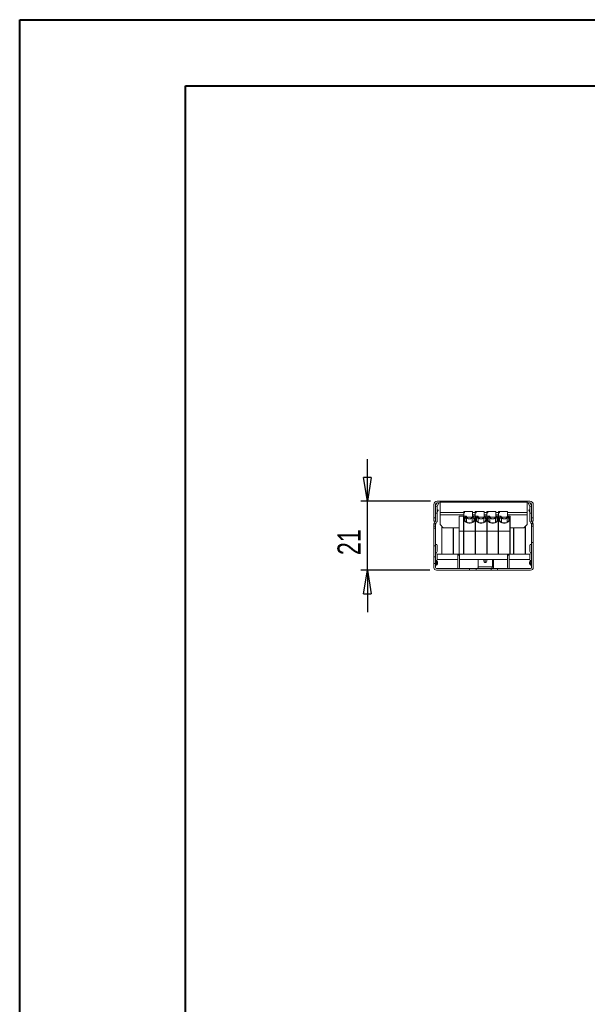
# Model space of a CAD drawing. Header units: millimetres. Extents: x 0 to 840, y -35 to 594.
# Tile 2 of 14: x 0 to 171, y 297 to 594. Entities that reach past the tile are written whole.
import ezdxf

# ---------------------------------------------------------------- set-up
doc = ezdxf.new("R2010")
doc.units = ezdxf.units.MM
doc.header["$LTSCALE"] = 2
doc.layers.add('SYM', color=179, linetype='Continuous')
doc.styles.add('SLDTEXTSTYLE0', font='TXT', dxfattribs={"width": 0.75})
doc.dimstyles.new('SLDDIMSTYLE4', dxfattribs={"dimtxt": 7, "dimasz": 7.112, "dimexe": 0, "dimexo": 0.0625, "dimgap": 1.75, "dimtad": 1, "dimdec": 0, "dimrnd": 1e-09, "dimzin": 12, "dimdsep": 46, "dimtxsty": 'SLDTEXTSTYLE0', "dimblk1": 'CLOSED', "dimblk2": 'CLOSED', "dimsah": 1, "dimcen": 0.09, "dimadec": 0, "dimazin": 3, "dimtfac": 1, "dimtdec": 0, "dimtmove": 0, "dimatfit": 0, "dimldrblk": 'CLOSED', "dimfxl": 0, "dimfrac": 2, "dimtolj": 1, "dimtzin": 12, "dimarcsym": 0})

# ---------------------------------------------------------------- blocks, each defined once
blk = doc.blocks.new('_CLOSED')
at = {"color": 0, "linetype": 'ByBlock', "lineweight": -2}
for p, q in [((-1, 0.166667), (0, 0)), ((-1, 0.166667), (-1, -0.166667)), ((0, 0), (-1, -0.166667)), ((0, 0), (-1, 0))]:
    blk.add_line(p, q, dxfattribs=at)
blk = doc.blocks.new('_D_2')
at = {"layer": 'SYM'}
for p, q in [((105.02, 449.19), (105.02, 461.89)), ((124.06, 449.19), (103.02, 449.19)), ((105.02, 428.39), (105.02, 449.19)), ((123.86, 428.39), (103.02, 428.39)), ((105.02, 428.39), (105.02, 415.69))]:
    blk.add_line(p, q, dxfattribs=at)
at = {"layer": 'SYM', "xscale": 7.112, "yscale": 7.112}
for p, rotation in [((105.02, 449.19, 288.73), 270.0000000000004), ((105.02, 428.39, 288.73), 90.0000000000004)]:
    blk.add_blockref('_CLOSED', p, dxfattribs=dict(at, rotation=rotation))
at = {"layer": 'SYM', "insert": (96, 432.93), "char_height": 7, "attachment_point": 1, "rotation": 90, "style": 'SLDTEXTSTYLE0'}
blk.add_mtext('21', dxfattribs=at)

msp = doc.modelspace()

# ---------------------------------------------------------------- linework, layer by layer
at = {"color": 7, "linetype": 'Continuous', "lineweight": 40}
for p, q in [((0.158, 0.43), (0.158, 594.43)), ((0.158, 594.43), (840.158, 594.43)), ((50.158, 20.43), (50.158, 574.43)), ((50.158, 574.43), (822.289, 574.43))]:
    msp.add_line(p, q, dxfattribs=at)
at = {"color": 7, "linetype": 'Continuous', "lineweight": 15}
for p, q in [((126.006, 448.692), (125.561, 447.692)), ((126.463, 448.488), (126.006, 448.692)), ((126.925, 449.192), (126.061, 449.192)), ((126.925, 448.692), (126.061, 448.692)), ((126.463, 448.488), (126.061, 447.586)), ((153.196, 449.192), (126.925, 449.192)), ((126.925, 448.899), (126.925, 449.192)), ((153.196, 448.899), (126.925, 448.899)), ((126.925, 445.742), (126.925, 448.899)), ((153.196, 449.192), (153.196, 448.899)), ((154.061, 449.192), (153.196, 449.192)), ((153.196, 448.899), (153.196, 445.742)), ((154.061, 448.692), (153.196, 448.692)), ((154.116, 448.692), (153.659, 448.488)), ((154.061, 447.586), (153.659, 448.488)), ((154.561, 447.692), (154.116, 448.692)), ((125.061, 448.192), (125.061, 444.192)), ((125.561, 448.192), (125.561, 447.692)), ((126.061, 447.586), (125.561, 447.692)), ((125.561, 447.692), (125.561, 445.586)), ((125.561, 445.586), (125.561, 443.192)), ((125.561, 445.586), (126.061, 445.586)), ((126.061, 447.586), (126.061, 445.586)), ((126.43, 446.5), (126.061, 446.696)), ((126.301, 446.259), (126.061, 445.807)), ((126.061, 445.586), (126.061, 443.192)), ((126.925, 445.035), (126.925, 445.742)), ((134.061, 445.795), (134.061, 446.091)), ((134.061, 446.091), (134.353, 446.091)), ((134.061, 445.795), (134.061, 445.591)), ((134.061, 444.641), (134.061, 445.593)), ((136.761, 446.091), (134.353, 446.091)), ((134.353, 446.091), (134.353, 445.795)), ((136.761, 444.664), (136.761, 446.091)), ((137.561, 445.795), (137.561, 446.091)), ((137.561, 446.091), (137.853, 446.091)), ((137.561, 445.795), (137.561, 445.591)), ((137.561, 444.641), (137.561, 445.593)), ((137.853, 446.091), (137.853, 445.795)), ((140.261, 446.091), (137.853, 446.091)), ((140.261, 444.664), (140.261, 446.091)), ((141.061, 445.795), (141.061, 446.091)), ((141.061, 446.091), (141.353, 446.091)), ((141.061, 445.795), (141.061, 445.591)), ((141.061, 444.641), (141.061, 445.593)), ((141.353, 446.091), (141.353, 445.795)), ((143.761, 446.091), (141.353, 446.091)), ((143.761, 444.664), (143.761, 446.091)), ((144.561, 445.795), (144.561, 446.091)), ((144.561, 446.091), (144.853, 446.091)), ((144.561, 445.795), (144.561, 445.591)), ((144.561, 444.641), (144.561, 445.593)), ((144.853, 446.091), (144.853, 445.795)), ((147.261, 446.091), (144.853, 446.091)), ((147.261, 444.664), (147.261, 446.091)), ((153.196, 445.742), (153.196, 445.035)), ((154.061, 446.696), (153.692, 446.5)), ((154.061, 445.807), (153.821, 446.259)), ((154.561, 447.692), (154.061, 447.586)), ((154.061, 445.586), (154.061, 447.586)), ((154.061, 443.192), (154.061, 445.586)), ((154.561, 445.586), (154.061, 445.586)), ((154.561, 447.692), (154.561, 448.192)), ((154.561, 445.586), (154.561, 447.692)), ((154.561, 443.192), (154.561, 445.586)), ((155.061, 444.192), (155.061, 448.192)), ((125.061, 444.192), (125.561, 444.192)), ((125.061, 444.192), (125.061, 443.192)), ((125.061, 443.192), (125.561, 443.192)), ((125.561, 443.192), (125.25, 442.653)), ((125.25, 442.653), (125.683, 442.403)), ((125.994, 442.942), (125.683, 442.403)), ((126.925, 442.192), (126.925, 445.035)), ((132.661, 444.641), (132.711, 444.691)), ((132.661, 444.641), (132.661, 440.17)), ((132.711, 444.691), (132.711, 440.191)), ((132.711, 444.691), (134.011, 444.691)), ((134.011, 444.691), (134.011, 440.191)), ((134.011, 444.691), (134.061, 444.641)), ((134.061, 444.641), (134.111, 444.691)), ((134.061, 440.17), (134.061, 444.641)), ((134.111, 440.191), (134.111, 444.691)), ((134.111, 444.691), (134.761, 444.691)), ((134.411, 443.531), (134.411, 443.559)), ((134.761, 444.554), (134.761, 444.691)), ((134.961, 444.346), (134.961, 444.491)), ((134.961, 444.346), (134.961, 442.828)), ((136.634, 444.356), (135.061, 444.356)), ((136.661, 444.491), (136.661, 444.346)), ((136.661, 442.836), (136.661, 444.346)), ((136.861, 444.691), (136.861, 444.554)), ((136.861, 444.691), (137.511, 444.691)), ((137.511, 440.191), (137.511, 444.691)), ((137.511, 444.691), (137.561, 444.641)), ((137.561, 444.641), (137.611, 444.691)), ((137.561, 440.17), (137.561, 444.641)), ((137.611, 440.191), (137.611, 444.691)), ((137.611, 444.691), (138.261, 444.691)), ((137.911, 443.531), (137.911, 443.559)), ((138.261, 444.554), (138.261, 444.691)), ((138.461, 444.346), (138.461, 444.491)), ((138.461, 444.346), (138.461, 442.828)), ((140.134, 444.356), (138.561, 444.356)), ((140.161, 444.491), (140.161, 444.346)), ((140.161, 442.836), (140.161, 444.346)), ((140.361, 444.691), (140.361, 444.554)), ((140.361, 444.691), (141.011, 444.691)), ((141.011, 440.191), (141.011, 444.691)), ((141.011, 444.691), (141.061, 444.641)), ((141.061, 444.641), (141.111, 444.691)), ((141.061, 440.17), (141.061, 444.641)), ((141.111, 440.191), (141.111, 444.691)), ((141.111, 444.691), (141.761, 444.691)), ((141.411, 443.531), (141.411, 443.559)), ((141.761, 444.554), (141.761, 444.691)), ((141.961, 444.346), (141.961, 444.491)), ((141.961, 444.346), (141.961, 442.828)), ((143.634, 444.356), (142.061, 444.356)), ((143.661, 444.491), (143.661, 444.346)), ((143.661, 442.836), (143.661, 444.346)), ((143.861, 444.691), (143.861, 444.554)), ((143.861, 444.691), (144.511, 444.691)), ((144.511, 440.191), (144.511, 444.691)), ((144.511, 444.691), (144.561, 444.641)), ((144.561, 444.641), (144.611, 444.691)), ((144.561, 440.17), (144.561, 444.641)), ((144.611, 440.191), (144.611, 444.691)), ((144.611, 444.691), (145.261, 444.691)), ((144.911, 443.531), (144.911, 443.559)), ((145.261, 444.554), (145.261, 444.691)), ((145.461, 444.346), (145.461, 444.491)), ((145.461, 444.346), (145.461, 442.828)), ((147.134, 444.356), (145.561, 444.356)), ((147.161, 444.491), (147.161, 444.346)), ((147.161, 442.836), (147.161, 444.346)), ((147.361, 444.691), (147.361, 444.554)), ((147.361, 444.691), (148.011, 444.691)), ((148.011, 440.191), (148.011, 444.691)), ((148.011, 444.691), (148.061, 444.641)), ((148.061, 440.17), (148.061, 444.641)), ((153.196, 445.035), (153.196, 442.192)), ((154.128, 442.942), (154.439, 442.403)), ((154.872, 442.653), (154.439, 442.403)), ((155.061, 444.192), (154.561, 444.192)), ((155.061, 443.192), (154.561, 443.192)), ((154.872, 442.653), (154.561, 443.192)), ((155.061, 443.192), (155.061, 444.192)), ((125.061, 442.326), (125.561, 442.192)), ((125.561, 441.704), (125.061, 441.704)), ((125.061, 441.704), (125.061, 441.046)), ((125.061, 441.046), (125.561, 441.046)), ((125.061, 441.046), (125.061, 435.682)), ((125.561, 441.704), (125.561, 441.046)), ((125.561, 441.046), (125.561, 435.682)), ((127.925, 441.192), (126.925, 442.192)), ((127.461, 441.656), (127.461, 433.241)), ((132.661, 441.192), (127.925, 441.192)), ((130.961, 441.192), (130.961, 433.241)), ((132.661, 440.17), (132.711, 440.191)), ((132.661, 440.17), (132.661, 433.241)), ((132.711, 440.191), (132.711, 433.241)), ((132.711, 440.191), (134.011, 440.191)), ((134.011, 440.191), (134.011, 433.241)), ((134.011, 440.191), (134.061, 440.17)), ((134.061, 440.17), (134.111, 440.191)), ((134.061, 433.241), (134.061, 440.17)), ((134.111, 440.191), (137.511, 440.191)), ((134.111, 433.191), (134.111, 440.191)), ((137.511, 433.191), (137.511, 440.191)), ((137.511, 440.191), (137.561, 440.17)), ((137.561, 440.17), (137.611, 440.191)), ((137.561, 433.241), (137.561, 440.17)), ((137.611, 433.191), (137.611, 440.191)), ((137.611, 440.191), (141.011, 440.191)), ((141.011, 433.191), (141.011, 440.191)), ((141.011, 440.191), (141.061, 440.17)), ((141.061, 440.17), (141.111, 440.191)), ((141.061, 433.241), (141.061, 440.17)), ((141.111, 433.191), (141.111, 440.191)), ((141.111, 440.191), (144.511, 440.191)), ((144.511, 433.191), (144.511, 440.191)), ((144.511, 440.191), (144.561, 440.17)), ((144.561, 440.17), (144.611, 440.191)), ((144.561, 433.241), (144.561, 440.17)), ((144.611, 433.191), (144.611, 440.191)), ((144.611, 440.191), (148.011, 440.191)), ((148.011, 433.191), (148.011, 440.191)), ((148.011, 440.191), (148.061, 440.17)), ((152.196, 441.192), (148.061, 441.192)), ((148.061, 433.241), (148.061, 440.17)), ((149.161, 441.192), (149.161, 433.241)), ((153.196, 442.192), (152.196, 441.192)), ((152.661, 441.656), (152.661, 433.241)), ((155.061, 442.326), (154.561, 442.192)), ((155.061, 441.704), (154.561, 441.704)), ((154.561, 436.704), (154.561, 441.704)), ((155.061, 436.704), (155.061, 441.704)), ((154.561, 436.704), (155.061, 436.704)), ((154.561, 429.192), (154.561, 436.704)), ((155.061, 429.192), (155.061, 436.704)), ((125.061, 435.682), (125.561, 435.682)), ((125.061, 435.682), (125.061, 432.392)), ((125.565, 436.092), (125.561, 436.092)), ((125.561, 435.682), (125.561, 432.392)), ((125.565, 436.092), (125.565, 433.113)), ((125.986, 436.092), (125.565, 436.092)), ((125.565, 433.113), (126.008, 433.796)), ((126.072, 434.279), (126.072, 435.592)), ((154.049, 435.592), (154.049, 434.279)), ((154.114, 433.796), (154.556, 433.113)), ((154.556, 436.092), (154.136, 436.092)), ((154.556, 433.113), (154.556, 436.092)), ((154.556, 436.092), (154.561, 436.092)), ((125.061, 432.392), (125.561, 432.392)), ((125.061, 432.392), (125.061, 430.392)), ((125.553, 430.901), (125.575, 430.897)), ((125.561, 432.392), (125.561, 430.392)), ((125.561, 430.887), (125.574, 430.887)), ((125.574, 430.887), (125.574, 430.242)), ((125.574, 430.887), (125.826, 430.843)), ((125.647, 431.392), (125.642, 431.386)), ((125.647, 431.392), (125.849, 431.324)), ((125.647, 431.392), (125.849, 431.324)), ((125.647, 431.392), (125.849, 431.324)), ((125.826, 430.843), (125.826, 430.333)), ((126.061, 433.191), (126.061, 431.591)), ((126.061, 433.191), (132.311, 433.191)), ((126.061, 431.591), (132.311, 431.591)), ((126.161, 430.798), (126.14, 430.801)), ((126.161, 430.798), (126.161, 430.426)), ((127.511, 433.191), (127.461, 433.241)), ((130.961, 433.241), (130.911, 433.191)), ((131.011, 433.191), (130.961, 433.241)), ((132.311, 433.191), (132.811, 433.191)), ((132.311, 433.191), (132.311, 432.891)), ((132.311, 432.891), (132.311, 429.192)), ((132.311, 432.891), (132.811, 432.891)), ((132.661, 433.241), (132.665, 433.241)), ((132.711, 433.241), (132.711, 433.191)), ((132.711, 433.241), (134.011, 433.241)), ((132.811, 433.191), (147.311, 433.191)), ((132.811, 433.191), (132.811, 432.891)), ((132.811, 432.891), (132.811, 429.192)), ((132.811, 431.591), (147.311, 431.591)), ((134.011, 433.241), (134.011, 433.191)), ((134.011, 433.241), (134.061, 433.241)), ((134.061, 433.241), (134.111, 433.191)), ((137.511, 433.191), (137.561, 433.241)), ((137.561, 433.241), (137.611, 433.191)), ((138.482, 431.591), (138.482, 429.392)), ((141.011, 433.191), (141.061, 433.241)), ((141.061, 433.241), (141.111, 433.191)), ((142.725, 429.392), (142.725, 431.591)), ((143.079, 429.392), (143.079, 431.591)), ((144.511, 433.191), (144.561, 433.241)), ((144.561, 433.241), (144.611, 433.191)), ((147.811, 433.191), (147.311, 433.191)), ((147.311, 432.891), (147.311, 433.191)), ((147.311, 429.192), (147.311, 432.891)), ((147.811, 432.891), (147.311, 432.891)), ((147.811, 433.191), (154.061, 433.191)), ((147.811, 432.891), (147.811, 433.191)), ((147.811, 429.192), (147.811, 432.891)), ((147.811, 431.591), (154.061, 431.591)), ((148.011, 433.191), (148.061, 433.241)), ((149.161, 433.241), (149.111, 433.191)), ((149.211, 433.191), (149.161, 433.241)), ((152.661, 433.241), (152.611, 433.191)), ((153.982, 430.801), (153.961, 430.798)), ((153.961, 430.426), (153.961, 430.798)), ((154.061, 433.191), (154.061, 431.591)), ((154.475, 431.392), (154.273, 431.324)), ((154.296, 430.843), (154.547, 430.887)), ((154.296, 430.333), (154.296, 430.843)), ((154.511, 431.345), (154.507, 431.351)), ((154.569, 430.901), (154.547, 430.897)), ((154.547, 430.887), (154.561, 430.887)), ((154.547, 430.242), (154.547, 430.887)), ((154.561, 433.092), (154.556, 433.113)), ((154.561, 433.092), (154.556, 433.113)), ((125.061, 430.392), (125.061, 429.192)), ((125.061, 430.392), (125.561, 430.392)), ((125.561, 430.392), (125.561, 429.192)), ((125.561, 430.242), (125.574, 430.242)), ((125.565, 429.764), (125.567, 429.757)), ((125.574, 430.242), (125.826, 430.333)), ((125.61, 429.821), (125.627, 429.811)), ((125.861, 428.892), (135.811, 428.892)), ((125.861, 428.392), (135.811, 428.392)), ((135.811, 428.892), (135.811, 428.392)), ((135.811, 428.892), (137.811, 428.892)), ((135.811, 428.392), (137.811, 428.392)), ((137.811, 428.392), (137.811, 428.892)), ((137.811, 428.892), (142.311, 428.892)), ((137.811, 428.392), (142.311, 428.392)), ((138.482, 429.392), (142.725, 429.392)), ((142.311, 428.392), (142.311, 428.892)), ((142.311, 428.892), (144.311, 428.892)), ((142.311, 428.392), (144.311, 428.392)), ((144.311, 428.392), (144.311, 428.892)), ((144.311, 428.892), (154.261, 428.892)), ((144.311, 428.392), (154.261, 428.392)), ((154.547, 430.242), (154.296, 430.333)), ((154.511, 429.821), (154.495, 429.811)), ((154.528, 429.795), (154.544, 429.773)), ((154.561, 430.242), (154.547, 430.242)), ((154.561, 429.712), (154.549, 429.771)), ((154.558, 429.756), (154.559, 429.755))]:
    msp.add_line(p, q, dxfattribs=at)
at = {"color": 8, "linetype": 'Continuous', "lineweight": 15}
for p, q in [((126.061, 446.386), (126.301, 446.259)), ((134.061, 445.742), (126.925, 445.742)), ((134.353, 445.795), (134.061, 445.795)), ((137.561, 445.742), (136.761, 445.742)), ((137.853, 445.795), (137.561, 445.795)), ((141.061, 445.742), (140.261, 445.742)), ((141.353, 445.795), (141.061, 445.795)), ((144.561, 445.742), (143.761, 445.742)), ((144.853, 445.795), (144.561, 445.795)), ((153.196, 445.742), (147.261, 445.742)), ((153.821, 446.259), (154.061, 446.386)), ((134.061, 445.035), (126.925, 445.035)), ((137.561, 445.035), (136.761, 445.035)), ((141.061, 445.035), (140.261, 445.035)), ((144.561, 445.035), (143.761, 445.035)), ((153.196, 445.035), (147.261, 445.035)), ((127.511, 441.606), (127.511, 433.191)), ((130.911, 441.192), (130.911, 433.191)), ((131.011, 441.192), (131.011, 433.191)), ((149.111, 441.192), (149.111, 433.191)), ((149.211, 441.192), (149.211, 433.191)), ((152.611, 441.606), (152.611, 433.191)), ((132.665, 433.241), (132.711, 433.241)), ((154.5, 429.814), (154.511, 429.82))]:
    msp.add_line(p, q, dxfattribs=at)
at = {"color": 7, "linetype": 'Continuous', "lineweight": 15, "flags": 128}
for points in [[(126.43, 446.5), (126.427, 446.496), (126.42, 446.482), (126.408, 446.46), (126.393, 446.431), (126.373, 446.394), (126.351, 446.353), (126.327, 446.307), (126.301, 446.259)], [(153.821, 446.259), (153.795, 446.307), (153.771, 446.353), (153.748, 446.394), (153.729, 446.431), (153.713, 446.46), (153.702, 446.482), (153.695, 446.496), (153.692, 446.5)], [(141.033, 431.591), (141.068, 431.404), (141.05, 431.134), (140.954, 430.898), (140.799, 430.737), (140.611, 430.68), (140.424, 430.737), (140.269, 430.898), (140.173, 431.134), (140.155, 431.404), (140.19, 431.591)], [(132.311, 429.192), (132.326, 429.036), (132.369, 428.892)], [(147.752, 428.892), (147.795, 429.036), (147.811, 429.192)]]:
    msp.add_lwpolyline(points, dxfattribs=at)
at = {"color": 7, "linetype": 'Continuous', "lineweight": 15}
for centre, radius, start, end in [((126.061, 448.192), 1, 90, 180), ((126.061, 448.192), 0.5, 90, 180), ((154.061, 448.192), 1, 0, 90), ((154.061, 448.192), 0.5, 0, 90), ((125.561, 443.192), 0.5, 330, 0), ((134.761, 444.491), 0.2, 0, 90), ((136.861, 444.491), 0.2, 90, 180), ((138.261, 444.491), 0.2, 0, 90), ((140.361, 444.491), 0.2, 90, 180), ((141.761, 444.491), 0.2, 0, 90), ((143.861, 444.491), 0.2, 90, 180), ((145.261, 444.491), 0.2, 0, 90), ((147.361, 444.491), 0.2, 90, 180), ((154.561, 443.192), 0.5, 180, 210), ((125.287, 435.713), 0.794, 351.2228, 28.48013), ((124.83, 434.199), 1.245, 341.12525, 3.69403), ((154.834, 435.713), 0.794, 151.51888, 188.7815), ((155.291, 434.199), 1.245, 176.30254, 198.87471), ((125.661, 431.491), 0.1, 180, 261.78602), ((132.711, 433.241), 0.05, 180, 254.56814), ((134.011, 433.241), 0.05, 270, 0), ((141.241, 431.324), 0.746, 159.04321, 232.68155), ((154.461, 431.491), 0.1, 278.21398, 0), ((125.861, 429.192), 0.8, 180, 270), ((125.661, 429.718), 0.1, 135.77011, 180), ((125.861, 429.192), 0.3, 180, 270), ((125.661, 429.718), 0.1, 110.00009, 132.81542), ((133.111, 429.192), 0.3, 180, 270), ((138.04, 429.329), 0.446, 281.4237, 8.04584), ((142.283, 429.329), 0.446, 281.42192, 8.0499), ((141.753, 429.384), 1.325, 338.20199, 0.33898), ((147.011, 429.192), 0.3, 270, 0), ((154.261, 429.192), 0.8, 270, 0), ((154.261, 429.192), 0.3, 270, 0)]:
    msp.add_arc(centre, radius, start, end, dxfattribs=at)
at = {"color": 8, "linetype": 'Continuous', "lineweight": 15}
for centre, radius, start, end in [((135.316, 443.512), 0.906, 113.05652, 177.02007), ((136.308, 443.514), 0.904, 2.17283, 67.00154), ((138.816, 443.512), 0.906, 113.05652, 177.02007), ((139.808, 443.514), 0.904, 2.17283, 67.00154), ((142.316, 443.512), 0.906, 113.05652, 177.02007), ((143.308, 443.514), 0.904, 2.17283, 67.00154), ((145.816, 443.512), 0.906, 113.05652, 177.02007), ((146.808, 443.514), 0.904, 2.17283, 67.00154)]:
    msp.add_arc(centre, radius, start, end, dxfattribs=at)
at = {"color": 7, "linetype": 'Continuous', "lineweight": 15}
for centre in [(134.01, 445.795), (137.51, 445.795), (141.01, 445.795), (144.51, 445.795)]:
    msp.add_ellipse(centre, major_axis=(0.343, 0), ratio=0.5967331, start_param=4.859944, end_param=6.2831853, dxfattribs=at)
for points, knots in [([(125.25, 442.653), (125.222, 442.605), (125.181, 442.533), (125.133, 442.451), (125.11, 442.411), (125.097, 442.388), (125.086, 442.369), (125.074, 442.348), (125.065, 442.333), (125.061, 442.326)], [0, 0, 0, 0, 0.42864665, 0.64238577, 0.74920055, 0.80258926, 0.85601245, 0.92799609, 1, 1, 1, 1]), ([(136.861, 444.554), (136.974, 444.471), (137.199, 444.306), (137.384, 443.982), (137.433, 443.638), (137.332, 443.298), (137.093, 442.995), (136.737, 442.757), (136.296, 442.604), (135.811, 442.552), (135.326, 442.604), (134.885, 442.757), (134.528, 442.995), (134.289, 443.298), (134.188, 443.638), (134.237, 443.982), (134.423, 444.306), (134.648, 444.471), (134.761, 444.554)], [0, 0, 0, 0, 0.06247896, 0.12499568, 0.1874973, 0.24999833, 0.31249751, 0.37499805, 0.4374998, 0.49999931, 0.56250073, 0.62500188, 0.68750242, 0.75000279, 0.81250248, 0.8750041, 0.93752208, 1, 1, 1, 1]), ([(134.481, 443.274), (134.48, 443.275), (134.415, 443.363), (134.413, 443.462), (134.411, 443.559)], [0, 0, 0, 0, 0.0117522, 1, 1, 1, 1]), ([(137.211, 443.559), (137.204, 443.49), (137.192, 443.36), (137.092, 443.172), (136.952, 443.014), (136.727, 442.844), (136.392, 442.694), (135.939, 442.615), (135.484, 442.637), (135.116, 442.741), (134.838, 442.884), (134.618, 443.052), (134.529, 443.196), (134.481, 443.274)], [0, 0, 0, 0, 0.0884936, 0.1675352, 0.2371651, 0.2981423, 0.4150376, 0.5288405, 0.639527, 0.7487576, 0.8176006, 0.9019625, 1, 1, 1, 1]), ([(134.761, 444.554), (134.777, 444.548), (134.808, 444.537), (134.855, 444.509), (134.895, 444.475), (134.927, 444.439), (134.946, 444.406), (134.959, 444.375), (134.96, 444.355), (134.961, 444.346)], [0, 0, 0, 0, 0.16452156, 0.30267467, 0.49949194, 0.63243075, 0.75961164, 0.88184334, 1, 1, 1, 1]), ([(134.961, 444.46), (134.971, 444.388), (134.992, 444.243), (135.136, 444.077), (135.302, 443.969), (135.454, 443.904), (135.625, 443.863), (135.811, 443.849), (135.996, 443.863), (136.167, 443.904), (136.32, 443.969), (136.486, 444.077), (136.63, 444.243), (136.651, 444.388), (136.661, 444.46)], [0, 0, 0, 0, 0.12487092, 0.24966778, 0.31509135, 0.37488298, 0.43861194, 0.50000589, 0.56137462, 0.62513051, 0.68490586, 0.75034436, 0.87513312, 1, 1, 1, 1]), ([(136.861, 444.554), (136.844, 444.548), (136.814, 444.537), (136.766, 444.509), (136.726, 444.475), (136.695, 444.439), (136.675, 444.406), (136.663, 444.375), (136.662, 444.355), (136.661, 444.346)], [0, 0, 0, 0, 0.1645707, 0.302743, 0.4994957, 0.6324335, 0.7596134, 0.8818442, 1, 1, 1, 1]), ([(140.361, 444.554), (140.474, 444.471), (140.699, 444.306), (140.884, 443.982), (140.933, 443.638), (140.832, 443.298), (140.593, 442.995), (140.237, 442.757), (139.796, 442.604), (139.311, 442.552), (138.826, 442.604), (138.385, 442.757), (138.028, 442.995), (137.789, 443.298), (137.688, 443.638), (137.737, 443.982), (137.923, 444.306), (138.148, 444.471), (138.261, 444.554)], [0, 0, 0, 0, 0.0624789, 0.1249957, 0.1874973, 0.2499979, 0.312498, 0.3749985, 0.4375002, 0.4999997, 0.5625012, 0.6250006, 0.6875025, 0.7500028, 0.8125025, 0.8750041, 0.9375221, 1, 1, 1, 1]), ([(137.981, 443.274), (137.98, 443.275), (137.915, 443.363), (137.913, 443.462), (137.911, 443.559)], [0, 0, 0, 0, 0.0117522, 1, 1, 1, 1]), ([(140.711, 443.559), (140.704, 443.49), (140.692, 443.36), (140.592, 443.172), (140.452, 443.014), (140.227, 442.844), (139.892, 442.694), (139.439, 442.615), (138.984, 442.637), (138.616, 442.741), (138.338, 442.884), (138.118, 443.052), (138.029, 443.196), (137.981, 443.274)], [0, 0, 0, 0, 0.0884936, 0.1675352, 0.2371651, 0.2981423, 0.4150376, 0.5288405, 0.639527, 0.7487576, 0.8176006, 0.9019625, 1, 1, 1, 1]), ([(138.261, 444.554), (138.277, 444.548), (138.308, 444.537), (138.355, 444.509), (138.395, 444.475), (138.427, 444.439), (138.446, 444.406), (138.459, 444.375), (138.46, 444.355), (138.461, 444.346)], [0, 0, 0, 0, 0.16452156, 0.30267467, 0.49949194, 0.63243075, 0.75961164, 0.88184334, 1, 1, 1, 1]), ([(138.461, 444.46), (138.471, 444.388), (138.492, 444.243), (138.636, 444.077), (138.802, 443.969), (138.954, 443.904), (139.125, 443.863), (139.311, 443.849), (139.496, 443.863), (139.667, 443.904), (139.82, 443.969), (139.986, 444.077), (140.13, 444.243), (140.151, 444.388), (140.161, 444.46)], [0, 0, 0, 0, 0.12487092, 0.24966778, 0.31509135, 0.37488298, 0.43861194, 0.50000589, 0.56137462, 0.62513051, 0.68490586, 0.75034436, 0.87513312, 1, 1, 1, 1]), ([(140.361, 444.554), (140.344, 444.548), (140.314, 444.537), (140.266, 444.509), (140.226, 444.475), (140.195, 444.439), (140.175, 444.406), (140.163, 444.375), (140.162, 444.355), (140.161, 444.346)], [0, 0, 0, 0, 0.1645707, 0.302743, 0.4994957, 0.6324335, 0.7596134, 0.8818442, 1, 1, 1, 1]), ([(143.861, 444.554), (143.974, 444.471), (144.199, 444.306), (144.384, 443.982), (144.433, 443.638), (144.332, 443.298), (144.093, 442.995), (143.737, 442.757), (143.296, 442.604), (142.811, 442.552), (142.326, 442.604), (141.885, 442.757), (141.528, 442.995), (141.289, 443.298), (141.188, 443.638), (141.237, 443.982), (141.423, 444.306), (141.648, 444.471), (141.761, 444.554)], [0, 0, 0, 0, 0.0624789, 0.1249957, 0.1874973, 0.2499979, 0.312498, 0.3749985, 0.4375002, 0.4999997, 0.5625012, 0.6250006, 0.6875025, 0.7500028, 0.8125025, 0.8750041, 0.9375221, 1, 1, 1, 1]), ([(141.481, 443.274), (141.48, 443.275), (141.415, 443.363), (141.413, 443.462), (141.411, 443.559)], [0, 0, 0, 0, 0.0117522, 1, 1, 1, 1]), ([(144.211, 443.559), (144.204, 443.49), (144.192, 443.36), (144.092, 443.172), (143.952, 443.014), (143.727, 442.844), (143.392, 442.694), (142.939, 442.615), (142.484, 442.637), (142.116, 442.741), (141.838, 442.884), (141.618, 443.052), (141.529, 443.196), (141.481, 443.274)], [0, 0, 0, 0, 0.0884936, 0.1675352, 0.2371651, 0.2981423, 0.4150376, 0.5288405, 0.639527, 0.7487576, 0.8176006, 0.9019625, 1, 1, 1, 1]), ([(141.761, 444.554), (141.777, 444.548), (141.808, 444.537), (141.855, 444.509), (141.895, 444.475), (141.927, 444.439), (141.946, 444.406), (141.959, 444.375), (141.96, 444.355), (141.961, 444.346)], [0, 0, 0, 0, 0.16452015, 0.30267207, 0.49948764, 0.63242531, 0.7596051, 0.88184874, 1, 1, 1, 1]), ([(141.961, 444.46), (141.971, 444.388), (141.992, 444.243), (142.136, 444.077), (142.302, 443.969), (142.454, 443.904), (142.625, 443.863), (142.811, 443.849), (142.996, 443.863), (143.167, 443.904), (143.32, 443.969), (143.486, 444.077), (143.63, 444.243), (143.651, 444.388), (143.661, 444.46)], [0, 0, 0, 0, 0.12487092, 0.24966778, 0.31509135, 0.37488298, 0.43861194, 0.50000589, 0.56137462, 0.62513051, 0.68490586, 0.75034436, 0.87513312, 1, 1, 1, 1]), ([(143.861, 444.554), (143.844, 444.548), (143.814, 444.537), (143.766, 444.509), (143.726, 444.475), (143.695, 444.439), (143.675, 444.406), (143.663, 444.375), (143.662, 444.355), (143.661, 444.346)], [0, 0, 0, 0, 0.1645707, 0.302743, 0.4994957, 0.6324335, 0.7596134, 0.8818442, 1, 1, 1, 1]), ([(147.361, 444.554), (147.474, 444.471), (147.699, 444.306), (147.884, 443.982), (147.933, 443.638), (147.832, 443.298), (147.593, 442.995), (147.237, 442.757), (146.796, 442.604), (146.311, 442.552), (145.826, 442.604), (145.385, 442.757), (145.028, 442.995), (144.789, 443.298), (144.688, 443.638), (144.737, 443.982), (144.923, 444.306), (145.148, 444.471), (145.261, 444.554)], [0, 0, 0, 0, 0.0624789, 0.1249957, 0.1874973, 0.2499979, 0.312498, 0.3749985, 0.4375002, 0.4999997, 0.5625012, 0.6250006, 0.6875025, 0.7500028, 0.8125025, 0.8750041, 0.9375221, 1, 1, 1, 1]), ([(144.981, 443.274), (144.98, 443.275), (144.915, 443.363), (144.913, 443.462), (144.911, 443.559)], [0, 0, 0, 0, 0.0117522, 1, 1, 1, 1]), ([(147.711, 443.559), (147.704, 443.49), (147.692, 443.36), (147.592, 443.172), (147.452, 443.014), (147.227, 442.844), (146.892, 442.694), (146.439, 442.615), (145.984, 442.637), (145.616, 442.741), (145.338, 442.884), (145.118, 443.052), (145.029, 443.196), (144.981, 443.274)], [0, 0, 0, 0, 0.0884936, 0.1675352, 0.2371651, 0.2981423, 0.4150376, 0.5288405, 0.639527, 0.7487576, 0.8176006, 0.9019625, 1, 1, 1, 1]), ([(145.261, 444.554), (145.277, 444.548), (145.308, 444.537), (145.355, 444.509), (145.395, 444.475), (145.427, 444.439), (145.446, 444.406), (145.459, 444.375), (145.46, 444.355), (145.461, 444.346)], [0, 0, 0, 0, 0.16452015, 0.30267207, 0.49948764, 0.63242531, 0.7596051, 0.88184874, 1, 1, 1, 1]), ([(145.461, 444.46), (145.471, 444.388), (145.492, 444.243), (145.636, 444.077), (145.802, 443.969), (145.954, 443.904), (146.125, 443.863), (146.311, 443.849), (146.496, 443.863), (146.667, 443.904), (146.82, 443.969), (146.986, 444.077), (147.13, 444.243), (147.151, 444.388), (147.161, 444.46)], [0, 0, 0, 0, 0.12487092, 0.24966778, 0.31509135, 0.37488298, 0.43861194, 0.50000589, 0.56137462, 0.62513051, 0.68490586, 0.75034436, 0.87513312, 1, 1, 1, 1]), ([(147.361, 444.554), (147.344, 444.548), (147.314, 444.537), (147.266, 444.509), (147.226, 444.475), (147.195, 444.439), (147.175, 444.406), (147.163, 444.375), (147.162, 444.355), (147.161, 444.346)], [0, 0, 0, 0, 0.1645707, 0.302743, 0.4994957, 0.6324335, 0.7596134, 0.8818442, 1, 1, 1, 1]), ([(155.061, 442.326), (155.055, 442.336), (155.046, 442.351), (155.034, 442.372), (155.022, 442.393), (155.001, 442.429), (154.951, 442.517), (154.905, 442.596), (154.872, 442.653)], [0, 0, 0, 0, 0.097849, 0.1467647, 0.1956867, 0.2935752, 0.4893867, 1, 1, 1, 1]), ([(125.061, 442.326), (125.061, 442.226), (125.061, 442.026), (125.061, 441.815), (125.061, 441.715), (125.061, 441.707), (125.061, 441.704)], [0, 0, 0, 0, 0.2851821, 0.57004, 0.8550343, 1, 1, 1, 1]), ([(125.683, 442.403), (125.662, 442.368), (125.635, 442.319), (125.599, 442.258), (125.583, 442.23), (125.574, 442.214), (125.57, 442.208), (125.567, 442.203), (125.564, 442.197), (125.562, 442.193), (125.561, 442.192), (125.561, 442.192)], [0, 0, 0, 0, 0.4527231, 0.6162252, 0.794843, 0.8311927, 0.8493556, 0.8857719, 0.9183144, 0.9747049, 1, 1, 1, 1]), ([(125.561, 442.192), (125.561, 442.121), (125.561, 441.943), (125.561, 441.751), (125.561, 441.719), (125.561, 441.704)], [0, 0, 0, 0, 0.2513424, 0.6318204, 1, 1, 1, 1]), ([(154.439, 442.403), (154.452, 442.38), (154.475, 442.34), (154.507, 442.284), (154.53, 442.244), (154.545, 442.219), (154.552, 442.207), (154.555, 442.201), (154.559, 442.196), (154.56, 442.193), (154.561, 442.192), (154.561, 442.192)], [0, 0, 0, 0, 0.3009768, 0.5095136, 0.713743, 0.8230048, 0.8611655, 0.8991795, 0.929231, 0.9838526, 1, 1, 1, 1]), ([(154.561, 442.192), (154.561, 442.121), (154.561, 441.944), (154.561, 441.752), (154.561, 441.719), (154.561, 441.704)], [0, 0, 0, 0, 0.2510545, 0.6315297, 1, 1, 1, 1]), ([(155.061, 441.704), (155.061, 441.715), (155.061, 441.737), (155.061, 441.91), (155.061, 442.121), (155.061, 442.274), (155.061, 442.326)], [0, 0, 0, 0, 0.2853, 0.5702338, 0.855208, 1, 1, 1, 1]), ([(125.561, 431.429), (125.561, 431.421), (125.563, 431.404), (125.573, 431.381), (125.588, 431.36), (125.603, 431.35), (125.61, 431.345)], [0, 0, 0, 0, 0.2361757, 0.4868788, 0.7445079, 1, 1, 1, 1]), ([(125.843, 431.321), (125.817, 431.326), (125.764, 431.336), (125.633, 431.361), (125.568, 431.373)], [0, 0, 0, 0, 0.5006254, 1, 1, 1, 1]), ([(125.843, 431.321), (125.817, 431.326), (125.764, 431.336), (125.633, 431.361), (125.568, 431.373)], [0, 0, 0, 0, 0.500634, 1, 1, 1, 1]), ([(125.61, 431.345), (125.602, 431.31), (125.59, 431.258), (125.578, 431.11), (125.574, 430.991), (125.574, 430.921), (125.574, 430.887)], [0, 0, 0, 0, 0.49554872, 0.74579422, 0.87793833, 1, 1, 1, 1]), ([(125.61, 431.345), (125.643, 431.315), (125.71, 431.255), (125.779, 431.131), (125.823, 430.992), (125.825, 430.893), (125.826, 430.843)], [0, 0, 0, 0, 0.2500109, 0.4999947, 0.7499953, 1, 1, 1, 1]), ([(126.108, 430.995), (126.084, 431.062), (126.037, 431.194), (125.913, 431.28), (125.852, 431.323)], [0, 0, 0, 0, 0.5058439, 1, 1, 1, 1]), ([(126.155, 430.78), (126.15, 430.851), (126.143, 430.96), (126.082, 431.095), (126.037, 431.156), (126.014, 431.186)], [0, 0, 0, 0, 0.48168319, 0.73851475, 1, 1, 1, 1]), ([(132.665, 433.241), (132.665, 433.237), (132.666, 433.231), (132.669, 433.222), (132.674, 433.213), (132.679, 433.205), (132.686, 433.199), (132.694, 433.194), (132.703, 433.191), (132.708, 433.191), (132.711, 433.191)], [0, 0, 0, 0, 0.1199403, 0.2419219, 0.3655206, 0.4907658, 0.6169859, 0.7442227, 0.8719116, 1, 1, 1, 1]), ([(154.108, 431.186), (154.085, 431.156), (154.039, 431.095), (153.979, 430.96), (153.971, 430.851), (153.966, 430.78)], [0, 0, 0, 0, 0.2615008, 0.5183287, 1, 1, 1, 1]), ([(154.27, 431.323), (154.209, 431.28), (154.085, 431.194), (154.037, 431.062), (154.013, 430.995)], [0, 0, 0, 0, 0.4941473, 1, 1, 1, 1]), ([(154.503, 431.363), (154.458, 431.355), (154.347, 431.334), (154.304, 431.326), (154.278, 431.321)], [0, 0, 0, 0, 0.4157353, 1, 1, 1, 1]), ([(154.503, 431.363), (154.458, 431.355), (154.347, 431.334), (154.304, 431.326), (154.278, 431.321)], [0, 0, 0, 0, 0.41572687, 1, 1, 1, 1]), ([(154.511, 431.345), (154.478, 431.315), (154.412, 431.255), (154.342, 431.131), (154.299, 430.992), (154.297, 430.893), (154.296, 430.843)], [0, 0, 0, 0, 0.2499965, 0.4999934, 0.7499955, 1, 1, 1, 1]), ([(154.561, 431.429), (154.56, 431.42), (154.559, 431.404), (154.549, 431.38), (154.533, 431.359), (154.519, 431.35), (154.511, 431.345)], [0, 0, 0, 0, 0.2457056, 0.49983772, 0.75426616, 1, 1, 1, 1]), ([(154.547, 430.887), (154.547, 430.921), (154.547, 430.991), (154.543, 431.11), (154.532, 431.258), (154.52, 431.31), (154.511, 431.345)], [0, 0, 0, 0, 0.1220264, 0.2542019, 0.5044484, 1, 1, 1, 1]), ([(125.561, 429.735), (125.561, 429.743), (125.563, 429.761), (125.573, 429.785), (125.589, 429.806), (125.603, 429.816), (125.61, 429.821)], [0, 0, 0, 0, 0.2456935, 0.5000053, 0.7542232, 1, 1, 1, 1]), ([(125.574, 430.242), (125.574, 430.224), (125.574, 430.188), (125.574, 430.118), (125.576, 430.042), (125.58, 429.971), (125.591, 429.868), (125.602, 429.841), (125.61, 429.821)], [0, 0, 0, 0, 0.0620611, 0.1239474, 0.2544491, 0.3706112, 0.5054737, 1, 1, 1, 1]), ([(125.61, 429.821), (125.602, 429.841), (125.591, 429.868), (125.58, 429.971), (125.576, 430.042), (125.574, 430.118), (125.574, 430.188), (125.574, 430.224), (125.574, 430.242)], [0, 0, 0, 0, 0.4945077, 0.629338, 0.7455244, 0.8760741, 0.9379389, 1, 1, 1, 1]), ([(125.579, 429.776), (125.586, 429.784), (125.599, 429.8), (125.618, 429.808), (125.627, 429.813)], [0, 0, 0, 0, 0.5115277, 1, 1, 1, 1]), ([(125.61, 429.821), (125.645, 429.85), (125.716, 429.908), (125.787, 430.034), (125.83, 430.178), (125.827, 430.282), (125.826, 430.333)], [0, 0, 0, 0, 0.2499925, 0.5000091, 0.7499957, 1, 1, 1, 1]), ([(125.644, 429.848), (125.726, 429.878), (125.889, 429.937), (125.915, 429.947), (125.928, 429.951)], [0, 0, 0, 0, 0.499532, 1, 1, 1, 1]), ([(125.826, 430.333), (125.924, 430.36), (126.117, 430.414), (126.146, 430.422), (126.161, 430.426)], [0, 0, 0, 0, 0.5068678, 1, 1, 1, 1]), ([(126.161, 430.426), (126.155, 430.365), (126.144, 430.243), (126.061, 430.075), (125.972, 429.992), (125.927, 429.951)], [0, 0, 0, 0, 0.3344403, 0.6688744, 1, 1, 1, 1]), ([(154.194, 429.951), (154.15, 429.992), (154.06, 430.075), (153.978, 430.243), (153.966, 430.365), (153.961, 430.426)], [0, 0, 0, 0, 0.3311243, 0.665557, 1, 1, 1, 1]), ([(153.961, 430.426), (153.975, 430.422), (154.005, 430.414), (154.198, 430.36), (154.296, 430.333)], [0, 0, 0, 0, 0.4931329, 1, 1, 1, 1]), ([(154.194, 429.951), (154.207, 429.947), (154.232, 429.937), (154.396, 429.878), (154.477, 429.848)], [0, 0, 0, 0, 0.5004609, 1, 1, 1, 1]), ([(154.511, 429.821), (154.476, 429.85), (154.406, 429.908), (154.334, 430.034), (154.292, 430.178), (154.295, 430.282), (154.296, 430.333)], [0, 0, 0, 0, 0.249994, 0.5000121, 0.7499942, 1, 1, 1, 1]), ([(154.498, 429.811), (154.508, 429.806), (154.526, 429.797), (154.539, 429.78), (154.546, 429.772)], [0, 0, 0, 0, 0.4888234, 1, 1, 1, 1]), ([(154.511, 429.821), (154.52, 429.841), (154.531, 429.868), (154.541, 429.971), (154.546, 430.042), (154.548, 430.118), (154.548, 430.188), (154.548, 430.224), (154.547, 430.242)], [0, 0, 0, 0, 0.4944965, 0.6293433, 0.7455186, 0.8760694, 0.9379396, 1, 1, 1, 1]), ([(154.547, 430.242), (154.548, 430.224), (154.548, 430.188), (154.548, 430.118), (154.546, 430.042), (154.541, 429.971), (154.531, 429.868), (154.52, 429.841), (154.511, 429.821)], [0, 0, 0, 0, 0.06206152, 0.12394352, 0.25444652, 0.37060952, 0.50548803, 1, 1, 1, 1])]:
    msp.add_open_spline(points, degree=3, knots=knots, dxfattribs=at)
at = {"color": 8, "linetype": 'Continuous', "lineweight": 15}
for points, knots in [([(126.14, 430.801), (126.128, 430.802), (126.099, 430.806), (125.926, 430.829), (125.826, 430.843)], [0, 0, 0, 0, 0.4231062, 1, 1, 1, 1]), ([(154.296, 430.843), (154.196, 430.829), (154.023, 430.806), (153.994, 430.802), (153.982, 430.801)], [0, 0, 0, 0, 0.5768959, 1, 1, 1, 1])]:
    msp.add_open_spline(points, degree=3, knots=knots, dxfattribs=at)

# ---------------------------------------------------------------- dimensions: what is measured, and where the dimension line sits
at = {"layer": 'SYM'}
dim = msp.add_linear_dim(base=(105.02, 449.192), p1=(125.861, 428.392), p2=(126.061, 449.192), angle=90, dimstyle='SLDDIMSTYLE4', dxfattribs=at)
dim.commit()
dim.dimension.update_dxf_attribs({"geometry": '_D_2', "text_midpoint": (105.02, 438.107), "dimtype": 160})

doc.saveas('drawing.dxf')
